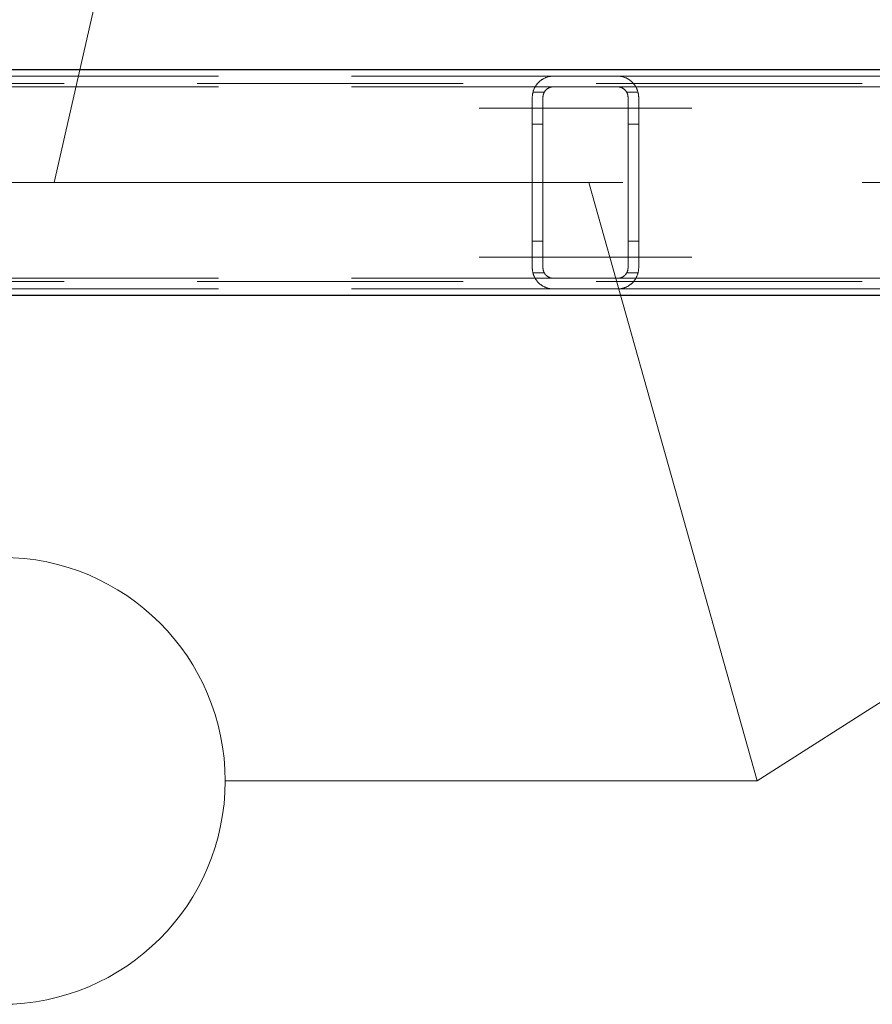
# Model space of a CAD drawing. Header units: millimetres. Extents: x -845 to -83, y 8759 to 9255.
# Tile 29 of 197: x -493 to -485, y 8807 to 8817. Entities that reach past the tile are written whole.
import ezdxf

# ---------------------------------------------------------------- set-up
doc = ezdxf.new("R2010")
doc.units = ezdxf.units.MM
doc.header["$LTSCALE"] = 10
doc.linetypes.add('HIDDEN', pattern=[0.375, 0.25, -0.125])
doc.linetypes.add('MITTE', pattern=[2, 1.25, -0.25, 0.25, -0.25])
for name, color, linetype, lineweight in [('PS_Hidden', 2, 'HIDDEN', 9), ('PS_Mid', 5, 'MITTE', 15), ('PS_Pos', 1, 'Continuous', 15), ('PS_Shape', 161, 'Continuous', 30), ('PS_SOLID', 7, 'Continuous', 30)]:
    doc.layers.add(name, color=color, linetype=linetype, lineweight=lineweight)
doc.styles.add('simplex', font='simplex.shx', dxfattribs={"width": 0.75})

# ---------------------------------------------------------------- blocks, each defined once
blk = doc.blocks.new('*X313')
at = {"layer": 'PS_Hidden', "color": 2, "linetype": 'HIDDEN'}
for p, q in [((-497.5431, 8816.0238), (-488.1431, 8816.0238)), ((-488.2963, 8815.9523), (-488.2934, 8815.9557)), ((-488.2934, 8815.9557), (-488.2904, 8815.959)), ((-488.2904, 8815.959), (-488.2873, 8815.9623)), ((-488.2873, 8815.9623), (-488.2842, 8815.9655)), ((-488.2842, 8815.9655), (-488.281, 8815.9686)), ((-488.281, 8815.9686), (-488.2777, 8815.9717)), ((-488.2777, 8815.9717), (-488.2744, 8815.9746)), ((-488.2744, 8815.9746), (-488.271, 8815.9775)), ((-488.271, 8815.9775), (-488.2676, 8815.9803)), ((-488.2676, 8815.9803), (-488.2641, 8815.9831)), ((-488.2641, 8815.9831), (-488.2604, 8815.9858)), ((-488.2604, 8815.9858), (-488.2565, 8815.9885)), ((-488.2565, 8815.9885), (-488.2525, 8815.9912)), ((-488.2525, 8815.9912), (-488.2483, 8815.9938)), ((-488.2483, 8815.9938), (-488.2439, 8815.9964)), ((-488.2439, 8815.9964), (-488.2394, 8815.999)), ((-488.2394, 8815.999), (-488.2347, 8816.0015)), ((-488.2347, 8816.0015), (-488.2299, 8816.0039)), ((-488.2299, 8816.0039), (-488.225, 8816.0062)), ((-488.225, 8816.0062), (-488.2199, 8816.0084)), ((-488.2199, 8816.0084), (-488.2147, 8816.0105)), ((-488.2147, 8816.0105), (-488.2093, 8816.0125)), ((-488.2093, 8816.0125), (-488.2038, 8816.0144)), ((-488.2038, 8816.0144), (-488.1982, 8816.0161)), ((-488.1982, 8816.0161), (-488.1924, 8816.0176)), ((-488.1924, 8816.0176), (-488.1861, 8816.0191)), ((-488.1861, 8816.0191), (-488.1794, 8816.0205)), ((-488.1794, 8816.0205), (-488.1725, 8816.0216)), ((-488.1725, 8816.0216), (-488.1652, 8816.0226)), ((-488.1652, 8816.0226), (-488.1578, 8816.0233)), ((-488.1578, 8816.0233), (-488.1504, 8816.0237)), ((-488.1504, 8816.0237), (-488.1431, 8816.0238)), ((-488.1431, 8816.0238), (-487.5431, 8816.0238)), ((-488.1431, 8816.0238), (-488.1431, 8816.0238)), ((-487.5431, 8816.0238), (-478.1431, 8816.0238)), ((-487.5431, 8816.0238), (-487.5358, 8816.0237)), ((-487.5358, 8816.0237), (-487.5284, 8816.0233)), ((-487.5284, 8816.0233), (-487.5212, 8816.0226)), ((-487.5212, 8816.0226), (-487.514, 8816.0217)), ((-487.514, 8816.0217), (-487.5071, 8816.0206)), ((-487.5071, 8816.0206), (-487.5004, 8816.0192)), ((-487.5004, 8816.0192), (-487.4941, 8816.0177)), ((-487.4941, 8816.0177), (-487.488, 8816.0161)), ((-487.488, 8816.0161), (-487.4823, 8816.0144)), ((-487.4823, 8816.0144), (-487.477, 8816.0126)), ((-487.477, 8816.0126), (-487.4718, 8816.0107)), ((-487.4718, 8816.0107), (-487.4667, 8816.0086)), ((-487.4667, 8816.0086), (-487.4617, 8816.0065)), ((-487.4617, 8816.0065), (-487.4568, 8816.0042)), ((-487.4568, 8816.0042), (-487.4521, 8816.0019)), ((-487.4521, 8816.0019), (-487.4474, 8815.9994)), ((-487.4474, 8815.9994), (-487.4429, 8815.9969)), ((-487.4429, 8815.9969), (-487.4385, 8815.9943)), ((-487.4385, 8815.9943), (-487.4343, 8815.9916)), ((-487.4343, 8815.9916), (-487.4301, 8815.9888)), ((-487.4301, 8815.9888), (-487.4261, 8815.986)), ((-487.4261, 8815.986), (-487.4222, 8815.9831)), ((-487.4222, 8815.9831), (-487.4185, 8815.9802)), ((-487.4185, 8815.9802), (-487.4148, 8815.9773)), ((-487.4148, 8815.9773), (-487.4113, 8815.9743)), ((-487.4113, 8815.9743), (-487.408, 8815.9713)), ((-487.408, 8815.9713), (-487.4047, 8815.9683)), ((-487.4047, 8815.9683), (-487.4016, 8815.9652)), ((-487.4016, 8815.9652), (-487.3986, 8815.9621)), ((-487.3986, 8815.9621), (-487.3957, 8815.959)), ((-487.3957, 8815.959), (-487.3927, 8815.9557)), ((-487.3927, 8815.9557), (-487.3899, 8815.9524)), ((-470.2431, 8815.9538), (-539.0729, 8815.9538)), ((-497.5431, 8815.9238), (-488.1431, 8815.9238)), ((-488.3403, 8815.8569), (-488.3394, 8815.8616)), ((-488.3394, 8815.8616), (-488.3385, 8815.8662)), ((-488.3385, 8815.8662), (-488.3374, 8815.8708)), ((-488.3374, 8815.8708), (-488.3363, 8815.8754)), ((-488.2297, 8815.8738), (-488.3367, 8815.8738)), ((-488.3363, 8815.8754), (-488.335, 8815.8799)), ((-488.335, 8815.8799), (-488.3336, 8815.8844)), ((-488.3336, 8815.8844), (-488.3322, 8815.8888)), ((-488.3322, 8815.8888), (-488.3306, 8815.8932)), ((-488.3306, 8815.8932), (-488.3289, 8815.8976)), ((-488.3289, 8815.8976), (-488.3272, 8815.9019)), ((-488.3272, 8815.9019), (-488.3253, 8815.9061)), ((-488.3253, 8815.9061), (-488.3234, 8815.9103)), ((-488.3234, 8815.9103), (-488.3213, 8815.9145)), ((-488.3213, 8815.9145), (-488.3192, 8815.9185)), ((-488.3192, 8815.9185), (-488.317, 8815.9225)), ((-488.317, 8815.9225), (-488.3147, 8815.9265)), ((-488.3147, 8815.9265), (-488.3123, 8815.9304)), ((-488.3123, 8815.9304), (-488.3098, 8815.9342)), ((-488.3098, 8815.9342), (-488.3073, 8815.9379)), ((-488.3073, 8815.9379), (-488.3047, 8815.9416)), ((-488.3047, 8815.9416), (-488.302, 8815.9453)), ((-488.302, 8815.9453), (-488.2992, 8815.9488)), ((-488.2992, 8815.9488), (-488.2963, 8815.9523)), ((-488.2351, 8815.8629), (-488.2359, 8815.8608)), ((-488.2342, 8815.865), (-488.2351, 8815.8629)), ((-488.2332, 8815.8671), (-488.2342, 8815.865)), ((-488.2322, 8815.8692), (-488.2332, 8815.8671)), ((-488.2311, 8815.8712), (-488.2322, 8815.8692)), ((-488.23, 8815.8732), (-488.2311, 8815.8712)), ((-488.2288, 8815.8752), (-488.23, 8815.8732)), ((-488.2276, 8815.8772), (-488.2288, 8815.8752)), ((-488.2264, 8815.8791), (-488.2276, 8815.8772)), ((-488.2251, 8815.881), (-488.2264, 8815.8791)), ((-488.2237, 8815.8829), (-488.2251, 8815.881)), ((-488.2223, 8815.8848), (-488.2237, 8815.8829)), ((-488.2209, 8815.8866), (-488.2223, 8815.8848)), ((-488.2194, 8815.8884), (-488.2209, 8815.8866)), ((-488.2178, 8815.8902), (-488.2194, 8815.8884)), ((-488.2162, 8815.892), (-488.2178, 8815.8902)), ((-488.2146, 8815.8937), (-488.2162, 8815.892)), ((-488.2129, 8815.8954), (-488.2146, 8815.8937)), ((-488.2112, 8815.897), (-488.2129, 8815.8954)), ((-488.2094, 8815.8986), (-488.2112, 8815.897)), ((-488.2076, 8815.9002), (-488.2094, 8815.8986)), ((-488.2058, 8815.9017), (-488.2076, 8815.9002)), ((-488.2038, 8815.9032), (-488.2058, 8815.9017)), ((-488.2018, 8815.9047), (-488.2038, 8815.9032)), ((-488.1997, 8815.9062), (-488.2018, 8815.9047)), ((-488.1975, 8815.9077), (-488.1997, 8815.9062)), ((-488.1952, 8815.9091), (-488.1975, 8815.9077)), ((-488.1929, 8815.9105), (-488.1952, 8815.9091)), ((-488.1904, 8815.9119), (-488.1929, 8815.9105)), ((-488.1879, 8815.9132), (-488.1904, 8815.9119)), ((-488.1854, 8815.9144), (-488.1879, 8815.9132)), ((-488.1827, 8815.9156), (-488.1854, 8815.9144)), ((-488.18, 8815.9167), (-488.1827, 8815.9156)), ((-488.1772, 8815.9178), (-488.18, 8815.9167)), ((-488.1743, 8815.9188), (-488.1772, 8815.9178)), ((-488.1714, 8815.9197), (-488.1743, 8815.9188)), ((-488.1685, 8815.9205), (-488.1714, 8815.9197)), ((-488.1654, 8815.9213), (-488.1685, 8815.9205)), ((-488.1624, 8815.9219), (-488.1654, 8815.9213)), ((-488.1592, 8815.9225), (-488.1624, 8815.9219)), ((-488.1561, 8815.923), (-488.1592, 8815.9225)), ((-488.1529, 8815.9233), (-488.1561, 8815.923)), ((-488.1496, 8815.9236), (-488.1529, 8815.9233)), ((-488.1463, 8815.9238), (-488.1496, 8815.9236)), ((-488.1431, 8815.9238), (-488.1463, 8815.9238)), ((-487.5431, 8815.9238), (-488.1431, 8815.9238)), ((-487.5431, 8815.9238), (-478.1431, 8815.9238)), ((-487.5398, 8815.9238), (-487.5431, 8815.9238)), ((-487.5431, 8815.9238), (-487.5431, 8815.9238)), ((-487.5364, 8815.9236), (-487.5398, 8815.9238)), ((-487.533, 8815.9233), (-487.5364, 8815.9236)), ((-487.5296, 8815.9229), (-487.533, 8815.9233)), ((-487.5263, 8815.9224), (-487.5296, 8815.9229)), ((-487.523, 8815.9218), (-487.5263, 8815.9224)), ((-487.5198, 8815.9211), (-487.523, 8815.9218)), ((-487.5166, 8815.9203), (-487.5198, 8815.9211)), ((-487.5136, 8815.9194), (-487.5166, 8815.9203)), ((-487.5107, 8815.9184), (-487.5136, 8815.9194)), ((-487.508, 8815.9175), (-487.5107, 8815.9184)), ((-487.5053, 8815.9164), (-487.508, 8815.9175)), ((-487.5027, 8815.9153), (-487.5053, 8815.9164)), ((-487.5001, 8815.9141), (-487.5027, 8815.9153)), ((-487.4976, 8815.9128), (-487.5001, 8815.9141)), ((-487.4951, 8815.9115), (-487.4976, 8815.9128)), ((-487.4927, 8815.9101), (-487.4951, 8815.9115)), ((-487.4903, 8815.9087), (-487.4927, 8815.9101)), ((-487.488, 8815.9072), (-487.4903, 8815.9087)), ((-487.4858, 8815.9057), (-487.488, 8815.9072)), ((-487.4836, 8815.9041), (-487.4858, 8815.9057)), ((-487.4815, 8815.9026), (-487.4836, 8815.9041)), ((-487.4795, 8815.901), (-487.4815, 8815.9026)), ((-487.4776, 8815.8994), (-487.4795, 8815.901)), ((-487.4758, 8815.8977), (-487.4776, 8815.8994)), ((-487.474, 8815.8961), (-487.4758, 8815.8977)), ((-487.4723, 8815.8945), (-487.474, 8815.8961)), ((-487.4707, 8815.8929), (-487.4723, 8815.8945)), ((-487.4692, 8815.8912), (-487.4707, 8815.8929)), ((-487.4677, 8815.8895), (-487.4692, 8815.8912)), ((-487.4662, 8815.8878), (-487.4677, 8815.8895)), ((-487.4648, 8815.886), (-487.4662, 8815.8878)), ((-487.4634, 8815.8842), (-487.4648, 8815.886)), ((-487.462, 8815.8824), (-487.4634, 8815.8842)), ((-487.4607, 8815.8805), (-487.462, 8815.8824)), ((-487.4594, 8815.8786), (-487.4607, 8815.8805)), ((-487.4582, 8815.8767), (-487.4594, 8815.8786)), ((-487.457, 8815.8748), (-487.4582, 8815.8767)), ((-487.4559, 8815.8728), (-487.457, 8815.8748)), ((-487.3494, 8815.8738), (-487.4565, 8815.8738)), ((-487.4548, 8815.8708), (-487.4559, 8815.8728)), ((-487.4537, 8815.8688), (-487.4548, 8815.8708)), ((-487.4527, 8815.8667), (-487.4537, 8815.8688)), ((-487.4518, 8815.8647), (-487.4527, 8815.8667)), ((-487.4509, 8815.8626), (-487.4518, 8815.8647)), ((-487.45, 8815.8605), (-487.4509, 8815.8626)), ((-487.3899, 8815.9524), (-487.3871, 8815.949)), ((-487.3871, 8815.949), (-487.3844, 8815.9455)), ((-487.3844, 8815.9455), (-487.3817, 8815.9419)), ((-487.3817, 8815.9419), (-487.3791, 8815.9383)), ((-487.3791, 8815.9383), (-487.3766, 8815.9346)), ((-487.3766, 8815.9346), (-487.3741, 8815.9308)), ((-487.3741, 8815.9308), (-487.3717, 8815.9269)), ((-487.3717, 8815.9269), (-487.3694, 8815.923)), ((-487.3694, 8815.923), (-487.3672, 8815.919)), ((-487.3672, 8815.919), (-487.365, 8815.9149)), ((-487.365, 8815.9149), (-487.363, 8815.9108)), ((-487.363, 8815.9108), (-487.361, 8815.9066)), ((-487.361, 8815.9066), (-487.3591, 8815.9023)), ((-487.3591, 8815.9023), (-487.3573, 8815.898)), ((-487.3573, 8815.898), (-487.3557, 8815.8936)), ((-487.3557, 8815.8936), (-487.3541, 8815.8892)), ((-487.3541, 8815.8892), (-487.3526, 8815.8847)), ((-487.3526, 8815.8847), (-487.3512, 8815.8802)), ((-487.3512, 8815.8802), (-487.3499, 8815.8757)), ((-487.3499, 8815.8757), (-487.3488, 8815.871)), ((-487.3488, 8815.871), (-487.3477, 8815.8664)), ((-487.3477, 8815.8664), (-487.3467, 8815.8617)), ((-487.3467, 8815.8617), (-487.3459, 8815.8571)), ((-488.3431, 8815.8238), (-488.343, 8815.8286)), ((-488.3431, 8814.2238), (-488.3431, 8815.8238)), ((-488.343, 8815.8286), (-488.3428, 8815.8333)), ((-488.3428, 8815.8333), (-488.3425, 8815.8381)), ((-488.3425, 8815.8381), (-488.3421, 8815.8428)), ((-488.3421, 8815.8428), (-488.3416, 8815.8475)), ((-488.3416, 8815.8475), (-488.341, 8815.8522)), ((-488.341, 8815.8522), (-488.3403, 8815.8569)), ((-488.243, 8815.826), (-488.2431, 8815.8238)), ((-488.2431, 8815.8238), (-488.2431, 8815.8238)), ((-488.2431, 8815.8238), (-488.2431, 8814.2238)), ((-488.2428, 8815.8303), (-488.243, 8815.8282)), ((-488.243, 8815.8282), (-488.243, 8815.826)), ((-488.2427, 8815.8325), (-488.2428, 8815.8303)), ((-488.2424, 8815.8347), (-488.2427, 8815.8325)), ((-488.2422, 8815.8369), (-488.2424, 8815.8347)), ((-488.2419, 8815.8391), (-488.2422, 8815.8369)), ((-488.2415, 8815.8413), (-488.2419, 8815.8391)), ((-488.2411, 8815.8435), (-488.2415, 8815.8413)), ((-488.2406, 8815.8457), (-488.2411, 8815.8435)), ((-488.2401, 8815.8479), (-488.2406, 8815.8457)), ((-488.2395, 8815.8501), (-488.2401, 8815.8479)), ((-488.2389, 8815.8523), (-488.2395, 8815.8501)), ((-488.2382, 8815.8544), (-488.2389, 8815.8523)), ((-488.2375, 8815.8566), (-488.2382, 8815.8544)), ((-488.2368, 8815.8587), (-488.2375, 8815.8566)), ((-488.2359, 8815.8608), (-488.2368, 8815.8587)), ((-487.4492, 8815.8584), (-487.45, 8815.8605)), ((-487.4485, 8815.8563), (-487.4492, 8815.8584)), ((-487.4478, 8815.8542), (-487.4485, 8815.8563)), ((-487.4471, 8815.852), (-487.4478, 8815.8542)), ((-487.4465, 8815.8498), (-487.4471, 8815.852)), ((-487.446, 8815.8477), (-487.4465, 8815.8498)), ((-487.4455, 8815.8455), (-487.446, 8815.8477)), ((-487.445, 8815.8433), (-487.4455, 8815.8455)), ((-487.4446, 8815.8411), (-487.445, 8815.8433)), ((-487.4442, 8815.839), (-487.4446, 8815.8411)), ((-487.4439, 8815.8368), (-487.4442, 8815.839)), ((-487.4437, 8815.8346), (-487.4439, 8815.8368)), ((-487.4434, 8815.8324), (-487.4437, 8815.8346)), ((-487.4433, 8815.8303), (-487.4434, 8815.8324)), ((-487.4432, 8815.8281), (-487.4433, 8815.8303)), ((-487.4431, 8815.826), (-487.4432, 8815.8281)), ((-487.4431, 8815.8238), (-487.4431, 8815.826)), ((-487.4431, 8814.2238), (-487.4431, 8815.8238)), ((-487.3459, 8815.8571), (-487.3451, 8815.8523)), ((-487.3451, 8815.8523), (-487.3445, 8815.8476)), ((-487.3445, 8815.8476), (-487.344, 8815.8429)), ((-487.344, 8815.8429), (-487.3436, 8815.8381)), ((-487.3436, 8815.8381), (-487.3433, 8815.8333)), ((-487.3433, 8815.8333), (-487.3431, 8815.8286)), ((-487.3431, 8815.8286), (-487.3431, 8815.8238)), ((-487.3431, 8815.8238), (-487.3431, 8814.2238)), ((-488.2431, 8815.5738), (-488.3431, 8815.5738)), ((-487.3431, 8815.5738), (-487.4431, 8815.5738)), ((-488.2431, 8814.4738), (-488.3431, 8814.4738)), ((-487.3431, 8814.4738), (-487.4431, 8814.4738)), ((-488.343, 8814.219), (-488.3431, 8814.2238)), ((-488.3431, 8814.2238), (-488.3431, 8814.2238)), ((-488.3428, 8814.2143), (-488.343, 8814.219)), ((-488.3425, 8814.2095), (-488.3428, 8814.2143)), ((-488.3421, 8814.2048), (-488.3425, 8814.2095)), ((-488.3416, 8814.2001), (-488.3421, 8814.2048)), ((-488.341, 8814.1954), (-488.3416, 8814.2001)), ((-488.2431, 8814.2238), (-488.243, 8814.2216)), ((-488.243, 8814.2216), (-488.243, 8814.2195)), ((-488.243, 8814.2195), (-488.2428, 8814.2173)), ((-488.2428, 8814.2173), (-488.2427, 8814.2151)), ((-488.2427, 8814.2151), (-488.2424, 8814.2129)), ((-488.2424, 8814.2129), (-488.2422, 8814.2107)), ((-488.2422, 8814.2107), (-488.2419, 8814.2085)), ((-488.2419, 8814.2085), (-488.2415, 8814.2063)), ((-488.2415, 8814.2063), (-488.2411, 8814.2041)), ((-488.2411, 8814.2041), (-488.2406, 8814.2019)), ((-488.2406, 8814.2019), (-488.2401, 8814.1997)), ((-488.2401, 8814.1997), (-488.2395, 8814.1975)), ((-488.2395, 8814.1975), (-488.2389, 8814.1954)), ((-487.4471, 8814.1956), (-487.4465, 8814.1978)), ((-487.4465, 8814.1978), (-487.446, 8814.1999)), ((-487.446, 8814.1999), (-487.4455, 8814.2021)), ((-487.4455, 8814.2021), (-487.445, 8814.2043)), ((-487.445, 8814.2043), (-487.4446, 8814.2065)), ((-487.4446, 8814.2065), (-487.4442, 8814.2087)), ((-487.4442, 8814.2087), (-487.4439, 8814.2108)), ((-487.4439, 8814.2108), (-487.4437, 8814.213)), ((-487.4437, 8814.213), (-487.4434, 8814.2152)), ((-487.4434, 8814.2152), (-487.4433, 8814.2174)), ((-487.4433, 8814.2174), (-487.4432, 8814.2195)), ((-487.4432, 8814.2195), (-487.4431, 8814.2217)), ((-487.4431, 8814.2217), (-487.4431, 8814.2238)), ((-487.4431, 8814.2238), (-487.4431, 8814.2238)), ((-487.3445, 8814.2), (-487.3451, 8814.1953)), ((-487.344, 8814.2048), (-487.3445, 8814.2)), ((-487.3436, 8814.2095), (-487.344, 8814.2048)), ((-487.3433, 8814.2143), (-487.3436, 8814.2095)), ((-487.3431, 8814.219), (-487.3433, 8814.2143)), ((-487.3431, 8814.2238), (-487.3431, 8814.219)), ((-497.5431, 8814.1238), (-488.1431, 8814.1238)), ((-488.3403, 8814.1907), (-488.341, 8814.1954)), ((-488.3394, 8814.186), (-488.3403, 8814.1907)), ((-488.3385, 8814.1814), (-488.3394, 8814.186)), ((-488.3374, 8814.1768), (-488.3385, 8814.1814)), ((-488.3363, 8814.1723), (-488.3374, 8814.1768)), ((-488.2297, 8814.1738), (-488.3367, 8814.1738)), ((-488.335, 8814.1677), (-488.3363, 8814.1723)), ((-488.3336, 8814.1633), (-488.335, 8814.1677)), ((-488.3322, 8814.1588), (-488.3336, 8814.1633)), ((-488.3306, 8814.1544), (-488.3322, 8814.1588)), ((-488.3289, 8814.1501), (-488.3306, 8814.1544)), ((-488.3272, 8814.1457), (-488.3289, 8814.1501)), ((-488.3253, 8814.1415), (-488.3272, 8814.1457)), ((-488.3234, 8814.1373), (-488.3253, 8814.1415)), ((-488.3213, 8814.1332), (-488.3234, 8814.1373)), ((-488.3192, 8814.1291), (-488.3213, 8814.1332)), ((-488.317, 8814.1251), (-488.3192, 8814.1291)), ((-488.3147, 8814.1211), (-488.317, 8814.1251)), ((-488.3123, 8814.1173), (-488.3147, 8814.1211)), ((-488.3098, 8814.1134), (-488.3123, 8814.1173)), ((-488.3073, 8814.1097), (-488.3098, 8814.1134)), ((-488.3047, 8814.106), (-488.3073, 8814.1097)), ((-488.302, 8814.1024), (-488.3047, 8814.106)), ((-488.2389, 8814.1954), (-488.2382, 8814.1932)), ((-488.2382, 8814.1932), (-488.2375, 8814.1911)), ((-488.2375, 8814.1911), (-488.2368, 8814.1889)), ((-488.2368, 8814.1889), (-488.2359, 8814.1868)), ((-488.2359, 8814.1868), (-488.2351, 8814.1847)), ((-488.2351, 8814.1847), (-488.2342, 8814.1826)), ((-488.2342, 8814.1826), (-488.2332, 8814.1805)), ((-488.2332, 8814.1805), (-488.2322, 8814.1785)), ((-488.2322, 8814.1785), (-488.2311, 8814.1764)), ((-488.2311, 8814.1764), (-488.23, 8814.1744)), ((-488.23, 8814.1744), (-488.2288, 8814.1724)), ((-488.2288, 8814.1724), (-488.2276, 8814.1704)), ((-488.2276, 8814.1704), (-488.2264, 8814.1685)), ((-488.2264, 8814.1685), (-488.2251, 8814.1666)), ((-488.2251, 8814.1666), (-488.2237, 8814.1647)), ((-488.2237, 8814.1647), (-488.2223, 8814.1628)), ((-488.2223, 8814.1628), (-488.2209, 8814.161)), ((-488.2209, 8814.161), (-488.2194, 8814.1592)), ((-488.2194, 8814.1592), (-488.2178, 8814.1574)), ((-488.2178, 8814.1574), (-488.2162, 8814.1557)), ((-488.2162, 8814.1557), (-488.2146, 8814.1539)), ((-488.2146, 8814.1539), (-488.2129, 8814.1523)), ((-488.2129, 8814.1523), (-488.2112, 8814.1506)), ((-488.2112, 8814.1506), (-488.2094, 8814.149)), ((-488.2094, 8814.149), (-488.2076, 8814.1474)), ((-488.2076, 8814.1474), (-488.2058, 8814.1459)), ((-488.2058, 8814.1459), (-488.2038, 8814.1444)), ((-488.2038, 8814.1444), (-488.2018, 8814.1429)), ((-488.2018, 8814.1429), (-488.1997, 8814.1414)), ((-488.1997, 8814.1414), (-488.1975, 8814.1399)), ((-488.1975, 8814.1399), (-488.1952, 8814.1385)), ((-488.1952, 8814.1385), (-488.1929, 8814.1371)), ((-488.1929, 8814.1371), (-488.1904, 8814.1358)), ((-488.1904, 8814.1358), (-488.1879, 8814.1345)), ((-488.1879, 8814.1345), (-488.1854, 8814.1332)), ((-488.1854, 8814.1332), (-488.1827, 8814.132)), ((-488.1827, 8814.132), (-488.18, 8814.1309)), ((-488.18, 8814.1309), (-488.1772, 8814.1298)), ((-488.1772, 8814.1298), (-488.1743, 8814.1288)), ((-488.1743, 8814.1288), (-488.1714, 8814.1279)), ((-488.1714, 8814.1279), (-488.1685, 8814.1271)), ((-488.1685, 8814.1271), (-488.1654, 8814.1263)), ((-488.1654, 8814.1263), (-488.1624, 8814.1257)), ((-488.1624, 8814.1257), (-488.1592, 8814.1251)), ((-488.1592, 8814.1251), (-488.1561, 8814.1247)), ((-488.1561, 8814.1247), (-488.1529, 8814.1243)), ((-488.1529, 8814.1243), (-488.1496, 8814.124)), ((-488.1496, 8814.124), (-488.1463, 8814.1239)), ((-488.1463, 8814.1239), (-488.1431, 8814.1238)), ((-488.1431, 8814.1238), (-487.5431, 8814.1238)), ((-488.1431, 8814.1238), (-488.1431, 8814.1238)), ((-487.5431, 8814.1238), (-487.5398, 8814.1239)), ((-487.5431, 8814.1238), (-478.1431, 8814.1238)), ((-487.5398, 8814.1239), (-487.5364, 8814.124)), ((-487.5364, 8814.124), (-487.533, 8814.1243)), ((-487.533, 8814.1243), (-487.5296, 8814.1247)), ((-487.5296, 8814.1247), (-487.5263, 8814.1252)), ((-487.5263, 8814.1252), (-487.523, 8814.1258)), ((-487.523, 8814.1258), (-487.5198, 8814.1266)), ((-487.5198, 8814.1266), (-487.5166, 8814.1274)), ((-487.5166, 8814.1274), (-487.5136, 8814.1283)), ((-487.5136, 8814.1283), (-487.5107, 8814.1292)), ((-487.5107, 8814.1292), (-487.508, 8814.1302)), ((-487.508, 8814.1302), (-487.5053, 8814.1312)), ((-487.5053, 8814.1312), (-487.5027, 8814.1323)), ((-487.5027, 8814.1323), (-487.5001, 8814.1335)), ((-487.5001, 8814.1335), (-487.4976, 8814.1348)), ((-487.4976, 8814.1348), (-487.4951, 8814.1361)), ((-487.4951, 8814.1361), (-487.4927, 8814.1375)), ((-487.4927, 8814.1375), (-487.4903, 8814.1389)), ((-487.4903, 8814.1389), (-487.488, 8814.1404)), ((-487.488, 8814.1404), (-487.4858, 8814.1419)), ((-487.4858, 8814.1419), (-487.4836, 8814.1435)), ((-487.4836, 8814.1435), (-487.4815, 8814.1451)), ((-487.4815, 8814.1451), (-487.4795, 8814.1467)), ((-487.4795, 8814.1467), (-487.4776, 8814.1483)), ((-487.4776, 8814.1483), (-487.4758, 8814.1499)), ((-487.4758, 8814.1499), (-487.474, 8814.1515)), ((-487.474, 8814.1515), (-487.4723, 8814.1531)), ((-487.4723, 8814.1531), (-487.4707, 8814.1547)), ((-487.4707, 8814.1547), (-487.4692, 8814.1564)), ((-487.4692, 8814.1564), (-487.4677, 8814.1581)), ((-487.4677, 8814.1581), (-487.4662, 8814.1598)), ((-487.4662, 8814.1598), (-487.4648, 8814.1616)), ((-487.4648, 8814.1616), (-487.4634, 8814.1634)), ((-487.4634, 8814.1634), (-487.462, 8814.1653)), ((-487.462, 8814.1653), (-487.4607, 8814.1671)), ((-487.4607, 8814.1671), (-487.4594, 8814.169)), ((-487.4594, 8814.169), (-487.4582, 8814.1709)), ((-487.4582, 8814.1709), (-487.457, 8814.1729)), ((-487.457, 8814.1729), (-487.4559, 8814.1748)), ((-487.3494, 8814.1738), (-487.4565, 8814.1738)), ((-487.4559, 8814.1748), (-487.4548, 8814.1768)), ((-487.4548, 8814.1768), (-487.4537, 8814.1788)), ((-487.4537, 8814.1788), (-487.4527, 8814.1809)), ((-487.4527, 8814.1809), (-487.4518, 8814.1829)), ((-487.4518, 8814.1829), (-487.4509, 8814.185)), ((-487.4509, 8814.185), (-487.45, 8814.1871)), ((-487.45, 8814.1871), (-487.4492, 8814.1892)), ((-487.4492, 8814.1892), (-487.4485, 8814.1913)), ((-487.4485, 8814.1913), (-487.4478, 8814.1935)), ((-487.4478, 8814.1935), (-487.4471, 8814.1956)), ((-487.3817, 8814.1057), (-487.3844, 8814.1021)), ((-487.3791, 8814.1093), (-487.3817, 8814.1057)), ((-487.3766, 8814.113), (-487.3791, 8814.1093)), ((-487.3741, 8814.1168), (-487.3766, 8814.113)), ((-487.3717, 8814.1207), (-487.3741, 8814.1168)), ((-487.3694, 8814.1246), (-487.3717, 8814.1207)), ((-487.3672, 8814.1286), (-487.3694, 8814.1246)), ((-487.365, 8814.1327), (-487.3672, 8814.1286)), ((-487.363, 8814.1368), (-487.365, 8814.1327)), ((-487.361, 8814.141), (-487.363, 8814.1368)), ((-487.3591, 8814.1453), (-487.361, 8814.141)), ((-487.3573, 8814.1496), (-487.3591, 8814.1453)), ((-487.3557, 8814.154), (-487.3573, 8814.1496)), ((-487.3541, 8814.1584), (-487.3557, 8814.154)), ((-487.3526, 8814.1629), (-487.3541, 8814.1584)), ((-487.3512, 8814.1674), (-487.3526, 8814.1629)), ((-487.3499, 8814.172), (-487.3512, 8814.1674)), ((-487.3488, 8814.1766), (-487.3499, 8814.172)), ((-487.3477, 8814.1812), (-487.3488, 8814.1766)), ((-487.3467, 8814.1859), (-487.3477, 8814.1812)), ((-487.3459, 8814.1906), (-487.3467, 8814.1859)), ((-487.3451, 8814.1953), (-487.3459, 8814.1906)), ((-470.2431, 8814.0938), (-539.0729, 8814.0938)), ((-497.5431, 8814.0238), (-488.1431, 8814.0238)), ((-488.2992, 8814.0988), (-488.302, 8814.1024)), ((-488.2963, 8814.0953), (-488.2992, 8814.0988)), ((-488.2934, 8814.0919), (-488.2963, 8814.0953)), ((-488.2904, 8814.0886), (-488.2934, 8814.0919)), ((-488.2873, 8814.0853), (-488.2904, 8814.0886)), ((-488.2842, 8814.0821), (-488.2873, 8814.0853)), ((-488.281, 8814.079), (-488.2842, 8814.0821)), ((-488.2777, 8814.076), (-488.281, 8814.079)), ((-488.2744, 8814.073), (-488.2777, 8814.076)), ((-488.271, 8814.0701), (-488.2744, 8814.073)), ((-488.2676, 8814.0673), (-488.271, 8814.0701)), ((-488.2641, 8814.0646), (-488.2676, 8814.0673)), ((-488.2604, 8814.0618), (-488.2641, 8814.0646)), ((-488.2565, 8814.0591), (-488.2604, 8814.0618)), ((-488.2525, 8814.0564), (-488.2565, 8814.0591)), ((-488.2483, 8814.0538), (-488.2525, 8814.0564)), ((-488.2439, 8814.0512), (-488.2483, 8814.0538)), ((-488.2394, 8814.0486), (-488.2439, 8814.0512)), ((-488.2347, 8814.0461), (-488.2394, 8814.0486)), ((-488.2299, 8814.0437), (-488.2347, 8814.0461)), ((-488.225, 8814.0414), (-488.2299, 8814.0437)), ((-488.2199, 8814.0392), (-488.225, 8814.0414)), ((-488.2147, 8814.0371), (-488.2199, 8814.0392)), ((-488.2093, 8814.0351), (-488.2147, 8814.0371)), ((-488.2038, 8814.0333), (-488.2093, 8814.0351)), ((-488.1982, 8814.0316), (-488.2038, 8814.0333)), ((-488.1924, 8814.03), (-488.1982, 8814.0316)), ((-488.1861, 8814.0285), (-488.1924, 8814.03)), ((-488.1794, 8814.0272), (-488.1861, 8814.0285)), ((-488.1725, 8814.026), (-488.1794, 8814.0272)), ((-488.1652, 8814.025), (-488.1725, 8814.026)), ((-488.1578, 8814.0244), (-488.1652, 8814.025)), ((-488.1504, 8814.024), (-488.1578, 8814.0244)), ((-488.1431, 8814.0238), (-488.1504, 8814.024)), ((-487.5431, 8814.0238), (-488.1431, 8814.0238)), ((-487.5358, 8814.024), (-487.5431, 8814.0238)), ((-487.5431, 8814.0238), (-478.1431, 8814.0238)), ((-487.5284, 8814.0244), (-487.5358, 8814.024)), ((-487.5212, 8814.025), (-487.5284, 8814.0244)), ((-487.514, 8814.0259), (-487.5212, 8814.025)), ((-487.5071, 8814.0271), (-487.514, 8814.0259)), ((-487.5004, 8814.0284), (-487.5071, 8814.0271)), ((-487.4941, 8814.0299), (-487.5004, 8814.0284)), ((-487.488, 8814.0315), (-487.4941, 8814.0299)), ((-487.4823, 8814.0333), (-487.488, 8814.0315)), ((-487.477, 8814.035), (-487.4823, 8814.0333)), ((-487.4718, 8814.037), (-487.477, 8814.035)), ((-487.4667, 8814.039), (-487.4718, 8814.037)), ((-487.4617, 8814.0411), (-487.4667, 8814.039)), ((-487.4568, 8814.0434), (-487.4617, 8814.0411)), ((-487.4521, 8814.0457), (-487.4568, 8814.0434)), ((-487.4474, 8814.0482), (-487.4521, 8814.0457)), ((-487.4429, 8814.0507), (-487.4474, 8814.0482)), ((-487.4385, 8814.0534), (-487.4429, 8814.0507)), ((-487.4343, 8814.0561), (-487.4385, 8814.0534)), ((-487.4301, 8814.0588), (-487.4343, 8814.0561)), ((-487.4261, 8814.0616), (-487.4301, 8814.0588)), ((-487.4222, 8814.0645), (-487.4261, 8814.0616)), ((-487.4185, 8814.0674), (-487.4222, 8814.0645)), ((-487.4148, 8814.0704), (-487.4185, 8814.0674)), ((-487.4113, 8814.0733), (-487.4148, 8814.0704)), ((-487.408, 8814.0764), (-487.4113, 8814.0733)), ((-487.4047, 8814.0794), (-487.408, 8814.0764)), ((-487.4016, 8814.0824), (-487.4047, 8814.0794)), ((-487.3986, 8814.0855), (-487.4016, 8814.0824)), ((-487.3957, 8814.0886), (-487.3986, 8814.0855)), ((-487.3927, 8814.0919), (-487.3957, 8814.0886)), ((-487.3899, 8814.0952), (-487.3927, 8814.0919)), ((-487.3871, 8814.0986), (-487.3899, 8814.0952)), ((-487.3844, 8814.1021), (-487.3871, 8814.0986))]:
    blk.add_line(p, q, dxfattribs=at)
at = {"layer": 'PS_Mid', "color": 5, "linetype": 'MITTE'}
for p, q in [((-488.8431, 8815.7238), (-487.7431, 8815.7238)), ((-488.8431, 8815.7238), (-487.7431, 8815.7238)), ((-487.9431, 8815.7238), (-486.8431, 8815.7238)), ((-487.9431, 8815.7238), (-486.8431, 8815.7238)), ((-467.7431, 8815.0238), (-541.5729, 8815.0238)), ((-519.9915, 8815.0238), (-465.6946, 8815.0238)), ((-487.8431, 8815.0238), (-487.8431, 8815.0238)), ((-488.8431, 8814.3238), (-487.7431, 8814.3238)), ((-488.8431, 8814.3238), (-487.7431, 8814.3238)), ((-487.9431, 8814.3238), (-486.8431, 8814.3238)), ((-487.9431, 8814.3238), (-486.8431, 8814.3238))]:
    blk.add_line(p, q, dxfattribs=at)
at = {"layer": 'PS_SOLID', "color": 7, "linetype": 'Continuous'}
for p, q in [((-470.2431, 8816.0838), (-539.0729, 8816.0838)), ((-470.2431, 8813.9638), (-539.0729, 8813.9638))]:
    blk.add_line(p, q, dxfattribs=at)
blk = doc.blocks.new('*X335')
at = {"color": 1}
for p, q in [((-484.8096, 8821.2099), (-479.0239, 8821.2099)), ((-492.8393, 8815.0238), (-491.9096, 8819.1099)), ((-491.9096, 8819.1099), (-486.9096, 8819.1099)), ((-484.8096, 8817.0099), (-479.0239, 8817.0099))]:
    blk.add_line(p, q, dxfattribs=at)
for centre, start, end in [((-484.8096, 8819.1099), 90, 270), ((-479.0239, 8819.1099), 270, 90)]:
    blk.add_arc(centre, 2.1, start, end, dxfattribs=at)
at = {"color": 30, "style": 'simplex', "width": 0.75}
blk.add_text('588', height=3, dxfattribs=at).set_placement((-484.8096, 8817.6099))
blk = doc.blocks.new('*X732')
at = {"color": 1}
for p, q in [((-487.8105, 8815.0238), (-486.2305, 8809.401)), ((-499.1162, 8811.501), (-493.3305, 8811.501)), ((-491.2305, 8809.401), (-486.2305, 8809.401)), ((-499.1162, 8807.301), (-493.3305, 8807.301))]:
    blk.add_line(p, q, dxfattribs=at)
for centre, start, end in [((-499.1162, 8809.401), 90, 270), ((-493.3305, 8809.401), 270, 90)]:
    blk.add_arc(centre, 2.1, start, end, dxfattribs=at)
at = {"color": 30, "style": 'simplex', "width": 0.75}
blk.add_text('592', height=3, dxfattribs=at).set_placement((-499.1162, 8807.901))
blk = doc.blocks.new('*X733')
at = {"color": 1}
for p in [(-477.4225, 8815.0238), (-491.2305, 8809.401)]:
    blk.add_line(p, (-486.2305, 8809.401), dxfattribs=at)
blk.add_arc((-493.3305, 8809.401), 2.1, 270, 90, dxfattribs=at)

msp = doc.modelspace()

# ---------------------------------------------------------------- block references
at = {"layer": 'PS_Pos'}
for name in ['*X335', '*X732', '*X733']:
    msp.add_blockref(name, (0, 0), dxfattribs=at)
at = {"layer": 'PS_Shape', "color": 31}
msp.add_blockref('*X313', (0, 0), dxfattribs=at)

doc.saveas('drawing.dxf')
